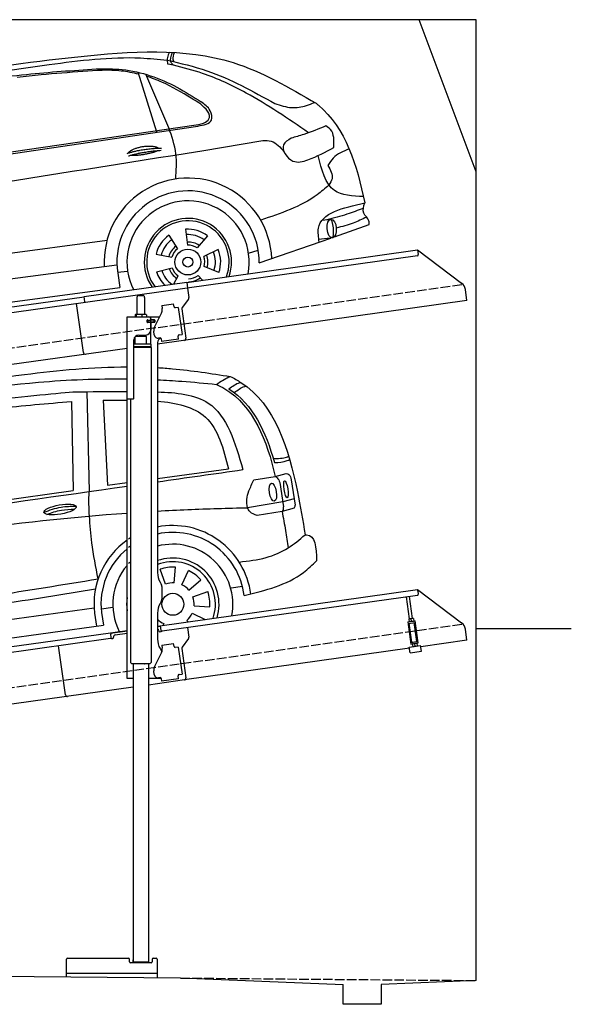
# Model space of a CAD drawing. Extents: x 524 to 6324, y 265 to 5440.
# Tile 3 of 3: x 3424 to 6324, y 265 to 5440. Entities that reach past the tile are written whole.
import ezdxf

# ---------------------------------------------------------------- set-up
doc = ezdxf.new("R2010")
doc.units = 0
doc.header["$LTSCALE"] = 10
doc.header["$MEASUREMENT"] = 0
doc.linetypes.add('GEN3', pattern=[6.25, 5, -1.25])
doc.layers.get('0').update_dxf_attribs({"linetype": 'CONTINUOUS'})
for name, color, linetype in [('3', 6, 'GEN3'), ('CAR', 1, 'CONTINUOUS'), ('SICHTBARE_KANTEN_DIN_', 7, 'CONTINUOUS')]:
    doc.layers.add(name, color=color, linetype=linetype)
doc.layers.add('AM_0', color=7, linetype='CONTINUOUS', lineweight=30)

# ---------------------------------------------------------------- blocks, each defined once
blk = doc.blocks.new('Car_K')
at = {"layer": 'CAR'}
for p, q in [((6251.6, 3328.5), (6222.3, 3334.3)), ((6164.8, 2977.2), (6066.2, 3291.5)), ((6227.4, 2999.5), (6106, 3280.8)), ((4395.3, 2725.6), (6371, 3016)), ((4457.7, 2723.8), (6379.4, 3009)), ((6400, 2878.8), (6721.1, 2932)), ((7078, 2518.3), (7033.7, 2512.4)), ((7097.5, 2427), (7280.2, 2490.6)), ((6228, 2434.9), (6272.4, 2363.7)), ((6314.8, 2466), (6325.8, 2382.9)), ((3981.4, 2150.9), (5902.5, 2408.8)), ((6430.7, 2432.2), (6376.7, 2368)), ((6702.2, 2289.4), (7078.6, 2420.4)), ((7088.7, 2421.6), (7015.7, 2413.2)), ((6160, 2335.1), (6242.5, 2319.9)), ((6487.1, 2359.3), (6411.4, 2323.1)), ((6646.2, 2340.6), (6697.1, 2356)), ((5954.6, 2278.4), (3966.6, 2017.9)), ((5958.2, 2240.3), (6010.5, 2246.7)), ((5959, 2235.1), (5969.5, 2160.9)), ((6162.8, 2243), (6244.2, 2263.2)), ((6490.7, 2238.6), (6413, 2270.1)), ((6253.6, 2178.8), (6276.6, 2221.2)), ((6404.1, 2198.9), (6381, 2223.2)), ((3987.9, 1892.3), (5969.5, 2160.9))]:
    blk.add_line(p, q, dxfattribs=at)
for radius in [67.9, 26.2]:
    blk.add_circle((6327.5, 2294.1), radius, dxfattribs=at)
for centre, radius, start, end in [((6328.2, 2294.5), 440.8, 2.3474, 183.225), ((6328.2, 2294.5), 373.9, 359.2176, 189.1412), ((6328.2, 2294.5), 321.3, 348.8956, 206.9157), ((6327.5, 2294.1), 229.5, 340.8187, 214.9011), ((6327.5, 2294.1), 216.8, 339.0715, 216.627), ((6327.5, 2294.1), 172.4, 125.2193, 166.2205), ((6327.5, 2294.1), 172.4, 53.2193, 94.2205), ((6327.5, 2294.1), 144.5, 53.86, 93.5798), ((6327.5, 2294.1), 144.5, 125.86, 165.5798), ((6328.2, 2294.5), 104.9, 55.5455, 92.5344), ((6327.5, 2294.1), 88.8, 56.352, 91.0878), ((6328.2, 2294.5), 104.9, 127.8414, 164.3757), ((6327.5, 2294.1), 88.8, 128.352, 163.0878), ((6328.2, 2294.5), 104.9, 342.9932, 20.0652), ((6327.5, 2294.1), 144.5, 341.86, 21.5798), ((6327.5, 2294.1), 172.4, 341.2193, 22.2205), ((6327.5, 2294.1), 88.8, 344.352, 19.0878), ((6327.5, 2294.1), 172.4, 197.2193, 225.0433), ((6327.5, 2294.1), 144.5, 197.86, 233.9391), ((6328.2, 2294.5), 104.9, 199.4717, 235.8081), ((6327.5, 2294.1), 88.8, 200.352, 235.0878), ((6328.2, 2294.5), 104.9, 270.9476, 307.6161), ((6327.5, 2294.1), 88.8, 272.352, 307.0878)]:
    blk.add_arc(centre, radius, start, end, dxfattribs=at)
blk.add_ellipse((7083.4, 2469.9), major_axis=(3.9, -48.6), ratio=0.501954, dxfattribs=at)
blk.add_ellipse((7084.2, 2470), major_axis=(-3.9, 48.6), ratio=0.168571, start_param=3.202195, end_param=6.343787, dxfattribs=at)
for points, degree, knots in [([(4960.4, 3268.4), (5220.3, 3306.4), (5747.3, 3383.4), (6478.6, 3434.2), (6859.6, 3211.3), (7001.7, 3128.2)], 3, [0, 0, 0, 0, 795.09308, 1612.404872, 2098.463299, 2098.463299, 2098.463299, 2098.463299]), ([(5597.3, 3332.3), (5757.8, 3353.3), (5965, 3380.3), (6172, 3360), (6218.7, 3355.4)], 3, [0, 0, 0, 0, 482.524461, 623.054485, 623.054485, 623.054485, 623.054485]), ([(6230.2, 3397), (6226.2, 3388.1), (6218.4, 3370.6), (6217.5, 3347.9), (6221.5, 3336.7), (6222.3, 3334.3)], 3, [0, 0, 0, 0, 29.24014, 57.403103, 64.873278, 64.873278, 64.873278, 64.873278]), ([(6251.6, 3328.5), (6246.9, 3333.1), (6228.6, 3350.7), (6238.7, 3376.8), (6246.3, 3396.3)], 3, [0, 0, 0, 0, 18.755669, 72.745333, 72.745333, 72.745333, 72.745333]), ([(6253.7, 3347.2), (6252.2, 3350.9), (6246.1, 3366.6), (6252.6, 3383), (6257.6, 3395.6)], 3, [0, 0, 0, 0, 11.706548, 49.786773, 49.786773, 49.786773, 49.786773]), ([(4341, 2940.3), (4474.3, 3042.3), (4677, 3197.5), (5124.5, 3264.4), (5403, 3304.4), (5597.3, 3332.3)], 3, [0, 0, 0, 0, 491.496147, 747.712732, 1339.159351, 1339.159351, 1339.159351, 1339.159351]), ([(6218.7, 3355.4), (6289.3, 3338.9), (6488.9, 3292.1), (6668.7, 3191.7), (6784.9, 3126.8)], 3, [0, 0, 0, 0, 216.617018, 612.994024, 612.994024, 612.994024, 612.994024]), ([(6962, 2973.9), (6854.9, 3047), (6678.6, 3167.2), (6435.7, 3281.1), (6303.2, 3315.2), (6251.6, 3328.5)], 3, [0, 0, 0, 0, 388.888323, 639.530882, 799.103011, 799.103011, 799.103011, 799.103011]), ([(4486.6, 2990.7), (4545.8, 3035.8), (4651.4, 3116.2), (4859.3, 3171.2), (5126.1, 3235.8), (5464.3, 3284.2), (5722.9, 3301), (5845.3, 3309)], 3, [0, 0, 0, 0, 220.805775, 393.417908, 637.451139, 1046.907631, 1414.974246, 1414.974246, 1414.974246, 1414.974246]), ([(6069.6, 3280.7), (6038.8, 3288), (5942.4, 3308.2), (5768.6, 3294.5), (5586.9, 3281.8), (5471.6, 3269.2), (5429.6, 3264.6)], 3, [41.799079, 41.799079, 41.799079, 41.799079, 136.523198, 337.310325, 558.263041, 685.022454, 685.022454, 685.022454, 685.022454]), ([(5845.3, 3309), (5891.1, 3309.7), (6037.8, 3311.7), (6228.6, 3242.9), (6355.3, 3162.5), (6397.2, 3136)], 3, [0, 0, 0, 0, 136.913576, 439.008029, 587.851019, 587.851019, 587.851019, 587.851019]), ([(6345.3, 3154.6), (6295.1, 3185.2), (6220, 3230.8), (6137.6, 3260.7), (6110.4, 3270.6)], 3, [0, 0, 0, 0, 175.790338, 262.536589, 262.536589, 262.536589, 262.536589]), ([(6371, 3016), (6388.2, 3018.1), (6415.7, 3021.6), (6452, 3057), (6412.6, 3116.7), (6372.3, 3139.4), (6345.3, 3154.6)], 3, [0, 0, 0, 0, 51.553973, 82.995085, 130.366625, 226.749074, 226.749074, 226.749074, 226.749074]), ([(6379.4, 3009), (6410.9, 3013.8), (6462.8, 3021.8), (6447.5, 3100.7), (6415.4, 3123.2), (6397.2, 3136)], 3, [0, 0, 0, 0, 78.119579, 128.2441, 194.566021, 194.566021, 194.566021, 194.566021]), ([(6784.9, 3126.8), (6814.2, 3117.2), (6868.4, 3099.5), (6941.3, 3111.8), (6979.4, 3127.2), (6993.7, 3132.9)], 3, [0, 0, 0, 0, 91.341985, 168.592505, 214.832146, 214.832146, 214.832146, 214.832146]), ([(7001.7, 3128.2), (7005.6, 3125), (7157.9, 3000.5), (7215.5, 2805.5), (7257.5, 2604.7)], 3, [0, 0, 0, 0, 15.036615, 589.271901, 589.271901, 589.271901, 589.271901]), ([(7053.5, 3009.3), (7014.7, 2993.7), (6954.4, 2969.4), (6892.1, 2951.2), (6870, 2944.7)], 3, [0, 0, 0, 0, 125.442917, 194.674449, 194.674449, 194.674449, 194.674449]), ([(7094.4, 2896), (7096, 2931.7), (7098.1, 2978.9), (7062.2, 3003.4), (7053.5, 3009.3)], 3, [0, 0, 0, 0, 95.768478, 126.246125, 126.246125, 126.246125, 126.246125]), ([(6263.4, 2730.5), (6266.6, 2774.9), (6273.1, 2867), (6243, 2954.3), (6227.4, 2999.5)], 3, [0, 0, 0, 0, 132.240957, 273.943093, 273.943093, 273.943093, 273.943093]), ([(6014.1, 2867), (6017.5, 2875.2), (6041.7, 2892.6), (6095.5, 2909.5), (6142.4, 2906.4), (6167.5, 2897.5), (6172.8, 2892.9), (6173, 2892.7)], 5, [0.0314681, 0.0314681, 0.0314681, 0.0314681, 0.0314681, 0.0314681, 0.300106, 0.500106, 0.5095952, 0.5095952, 0.5095952, 0.5095952, 0.5095952, 0.5095952]), ([(6721.1, 2932), (6736.6, 2932.4), (6782.5, 2933.5), (6813.2, 2896.8), (6833.7, 2872.3)], 3, [0, 0, 0, 0, 44.647461, 133.10462, 133.10462, 133.10462, 133.10462]), ([(6870, 2944.7), (6852.9, 2934.7), (6803.9, 2906.2), (6870.6, 2803.9), (6984.7, 2837.1), (7050.9, 2872.6), (7094.4, 2896)], 3, [0, 0, 0, 0, 52.903265, 151.334808, 229.980054, 381.029092, 381.029092, 381.029092, 381.029092]), ([(3091.3, 2219.7), (3169.4, 2269.8), (3429.6, 2436.6), (4576, 2588.6), (5593.2, 2750.5), (6400, 2878.8)], 3, [0, 0, 0, 0, 276.230985, 920.854723, 3391.651354, 3391.651354, 3391.651354, 3391.651354]), ([(6169.7, 2880.1), (6166.3, 2877.9), (6149.5, 2869.6), (6116.3, 2861), (6070, 2853.2), (6038.6, 2852.3), (6025.3, 2854.9)], 5, [0.6133618, 0.6133618, 0.6133618, 0.6133618, 0.6133618, 0.6133618, 0.700106, 0.9252293, 0.9252293, 0.9252293, 0.9252293, 0.9252293, 0.9252293]), ([(7250.4, 2638), (7193.2, 2640.7), (7061.6, 2646.7), (7030.5, 2779.2), (7013, 2854.2)], 3, [0, 0, 0, 0, 155.770402, 358.836919, 358.836919, 358.836919, 358.836919]), ([(7175.1, 2889.2), (7144, 2876.3), (7097.8, 2857.1), (7072, 2815.5), (7063.5, 2801.9)], 3, [0, 0, 0, 0, 97.204919, 144.463419, 144.463419, 144.463419, 144.463419]), ([(7063.5, 2801.9), (7077, 2778.2), (7097.4, 2742.3), (7076.2, 2709.6), (7069, 2698.4)], 3, [0, 0, 0, 0, 73.173803, 110.898164, 110.898164, 110.898164, 110.898164]), ([(7069, 2698.4), (7048.7, 2681), (6945.9, 2592.6), (6815.2, 2549.1), (6710.3, 2514.2)], 3, [0, 0, 0, 0, 79.931742, 405.379961, 405.379961, 405.379961, 405.379961]), ([(7017.6, 2399.2), (7014.1, 2424.5), (6997.2, 2547.2), (7142.3, 2579.3), (7257.5, 2604.7)], 3, [0, 0, 0, 0, 72.166123, 349.847067, 349.847067, 349.847067, 349.847067]), ([(7280.2, 2490.6), (7280.4, 2497.2), (7281.2, 2520.9), (7239.5, 2549.6), (7251.4, 2586), (7257.5, 2604.7)], 3, [0, 0, 0, 0, 19.254038, 69.185953, 122.618833, 122.618833, 122.618833, 122.618833]), ([(7249.7, 2576.3), (7221.3, 2565.4), (7158.7, 2541.4), (7093.9, 2524.8), (7058.5, 2515.7)], 3, [0, 0, 0, 0, 91.392243, 200.73761, 200.73761, 200.73761, 200.73761]), ([(7266.4, 2530.5), (7243.6, 2519.1), (7192.9, 2493.8), (7137.9, 2480.2), (7107.7, 2472.8)], 3, [0, 0, 0, 0, 76.497102, 169.362963, 169.362963, 169.362963, 169.362963])]:
    blk.add_open_spline(points, degree=degree, knots=knots, dxfattribs=at)
for points in [[(6008.1, 2865), (6081.4, 2889.7), (6187.9, 2893.3)], [(6014.6, 2851.8), (6086.7, 2874), (6187, 2881.6)]]:
    blk.add_open_spline(points, degree=2, dxfattribs=at)
blk = doc.blocks.new('CAR_EG')
at = {"layer": 'CAR'}
for p, q in [((34639.7, 2740.1), (34652.1, 2215)), ((34726.8, 2694.7), (34748.7, 2249.2)), ((34559.8, 2688), (34567.6, 2220.6)), ((35011.8, 2284.1), (35385, 2333.6)), ((35518.8, 2275.9), (35630.7, 2294.7)), ((35630.7, 2294.7), (35688.5, 2309)), ((35714.1, 2277.1), (35734.7, 2143.7)), ((34748.7, 2249.2), (34851.8, 2262.9)), ((35655.1, 2262.7), (35674.7, 2133.9)), ((33852.2, 2120.1), (34567.6, 2220.6)), ((35729.9, 2176.6), (35670.5, 2160.2)), ((35670.5, 2160.2), (35485.3, 2130)), ((35729.3, 2128.1), (35666.2, 2110)), ((35666.2, 2110), (35534.7, 2089.5)), ((35100, 1734.4), (35105.8, 1817.4)), ((35053.8, 1727.9), (35025.3, 1806.1)), ((35139.6, 1724.2), (35174.8, 1799.6)), ((35176.9, 1696.1), (35239.7, 1750.7)), ((35399.1, 1708.7), (35459.1, 1717.1)), ((35197.6, 1660.9), (35275.8, 1689.3)), ((34716.5, 1598.7), (34776.5, 1607.1)), ((34980.2, 1630.3), (34978.9, 1630.4)), ((35204.1, 1614.6), (35287.1, 1608.8)), ((32765, 1337.2), (34678.2, 1603.8)), ((34680.4, 1576.3), (34691.1, 1507.2)), ((34716.8, 1579.5), (34728.2, 1512.2)), ((35193.9, 1575), (35262.7, 1542.9)), ((32742.6, 1242.5), (34728.2, 1512.2)), ((35044.7, 1520.8), (35040.5, 1511.7)), ((35165.8, 1537.8), (35172.3, 1530.2))]:
    blk.add_line(p, q, dxfattribs=at)
blk.add_circle((35092.2, 1622.5), 57.7, dxfattribs=at)
for centre, radius, start, end in [((35091.7, 1622.4), 413.9, 7.4502, 101.132), ((35091.7, 1622.4), 413.9, 122.5773, 124.0774), ((35092.1, 1622.5), 377.8, 6.9984, 102.2781), ((35091.7, 1622.4), 413.9, 125.4253, 186.406), ((35092.1, 1622.5), 377.8, 126.2281, 127.9499), ((35092.2, 1622.5), 315.6, 349.0523, 104.7507), ((35092.1, 1622.5), 377.8, 129.5051, 186.5391), ((35092.2, 1622.5), 242.9, 343.0405, 109.3227), ((35092.2, 1622.5), 315.6, 139.5971, 206.9477), ((35092.2, 1622.5), 315.6, 135.0283, 137.4054), ((35092.2, 1622.5), 223.8, 340.7386, 111.0496), ((35092.2, 1622.5), 195.4, 86, 110), ((35092.2, 1622.5), 195.4, 41, 65), ((35092.2, 1622.5), 112.2, 86, 110), ((35092.2, 1622.5), 112.2, 41, 65), ((35092.2, 1622.5), 242.9, 171.7421, 188.2579), ((35092.2, 1622.5), 112.2, 356, 20), ((35092.2, 1622.5), 195.4, 356, 20), ((35092.2, 1622.5), 112.2, 311, 335), ((35092.2, 1622.5), 112.2, 224.2663, 245)]:
    blk.add_arc(centre, radius, start, end, dxfattribs=at)
for centre, major_axis, ratio in [((35618.1, 2211.7), (-7.7, 47.6), 0.380274), ((35686.7, 2227.1), (-7.2, 44.5), 0.21161), ((34499.5, 2120.6), (-85, -15.3), 0.28676)]:
    blk.add_ellipse(centre, major_axis=major_axis, ratio=ratio, dxfattribs=at)
for points, knots in [([(33596.2, 2718.6), (33833.8, 2759.2), (34248.6, 2830.2), (34671.7, 2869.7), (34851.8, 2870.2)], [0, 0, 0, 0, 724.09838, 1264.268143, 1264.268143, 1264.268143, 1264.268143]), ([(35011.8, 2866.1), (35038.1, 2864.7), (35166.1, 2855.5), (35293.3, 2835.6), (35394.4, 2819.7)], [1424.465745, 1424.465745, 1424.465745, 1424.465745, 1503.595542, 1810.064944, 1810.064944, 1810.064944, 1810.064944]), ([(33641.3, 2687.7), (33888.6, 2727.9), (34289.4, 2793.1), (34696.2, 2808.8), (34851.8, 2807)], [0, 0, 0, 0, 750.99467, 1217.35525, 1217.35525, 1217.35525, 1217.35525]), ([(35011.8, 2802.3), (35054.1, 2800.3), (35157.6, 2794), (35260.7, 2784.1), (35321.7, 2778.2)], [1377.255793, 1377.255793, 1377.255793, 1377.255793, 1504.323614, 1688.05271, 1688.05271, 1688.05271, 1688.05271]), ([(35321.7, 2778.2), (35342.8, 2792.7), (35366, 2808.7), (35392, 2818.8), (35394.4, 2819.7)], [0, 0, 0, 0, 76.349046, 83.782466, 83.782466, 83.782466, 83.782466]), ([(35394.4, 2819.7), (35413.4, 2809.6), (35623.4, 2697.4), (35727.5, 2349.6), (35775.9, 2061.2), (35787.3, 1987)], [0, 0, 0, 0, 64.276315, 710.727442, 938.589682, 938.589682, 938.589682, 938.589682]), ([(35321.7, 2778.2), (35336.3, 2770.8), (35510.1, 2682.4), (35587.5, 2480.4), (35630.7, 2294.7)], [0, 0, 0, 0, 48.860332, 582.287096, 582.287096, 582.287096, 582.287096]), ([(35387.3, 2755), (35405.2, 2768.5), (35425, 2782.3), (35447.9, 2789.2), (35447.9, 2789.2)], [11.054346, 11.054346, 11.054346, 11.054346, 77.145156, 82.826799, 82.826799, 82.826799, 82.826799]), ([(35415.1, 2735.6), (35432.4, 2748.6), (35451.7, 2761.7), (35473.8, 2768.4), (35477.3, 2769.4)], [13.409392, 13.409392, 13.409392, 13.409392, 77.145156, 82.826799, 82.826799, 82.826799, 82.826799]), ([(33203.6, 2456.4), (33274.2, 2503.5), (33505.2, 2604.9), (34003.4, 2687.4), (34469.5, 2730.1), (34567.3, 2738.8)], [0, 0, 0, 0, 57.768711, 889.406275, 1467.79431, 1467.79431, 1467.79431, 1467.79431]), ([(35011.8, 2738.7), (35109.5, 2735.6), (35350.5, 2712.4), (35419.6, 2471.8), (35460.3, 2330)], [442.147822, 442.147822, 442.147822, 442.147822, 716.95363, 1111.278446, 1111.278446, 1111.278446, 1111.278446]), ([(33855.2, 2598.7), (33961.7, 2617.6), (34195, 2659.1), (34431.3, 2677.8), (34559.8, 2688)], [0, 0, 0, 0, 324.185882, 710.565468, 710.565468, 710.565468, 710.565468]), ([(35011.8, 2690), (35108.9, 2682.3), (35306.7, 2639.4), (35358.1, 2438.7), (35385, 2333.6)], [277.078801, 277.078801, 277.078801, 277.078801, 547.768352, 845.442932, 845.442932, 845.442932, 845.442932]), ([(35620, 2390.1), (35643.9, 2386.1), (35679.3, 2392.1), (35696.9, 2398.4), (35700.1, 2401.6)], [16.339016, 16.339016, 16.339016, 16.339016, 83.836398, 97.62384, 97.62384, 97.62384, 97.62384]), ([(35626.2, 2367.7), (35650.3, 2368), (35676.3, 2369.6), (35702.4, 2381.4), (35706.2, 2383.7)], [14.612863, 14.612863, 14.612863, 14.612863, 83.836398, 97.62384, 97.62384, 97.62384, 97.62384]), ([(35630.7, 2294.7), (35634.1, 2292.5), (35645.7, 2285.2), (35651.1, 2272.1), (35654.9, 2263)], [0, 0, 0, 0, 11.938041, 40.636138, 40.636138, 40.636138, 40.636138]), ([(35688.3, 2309.2), (35693.6, 2308.1), (35709.1, 2304.7), (35712.1, 2288.1), (35714.1, 2277.1)], [0, 0, 0, 0, 15.105317, 44.64506, 44.64506, 44.64506, 44.64506]), ([(35534.7, 2089.5), (35521, 2094.1), (35499.1, 2101.5), (35473.5, 2149.2), (35486.8, 2212.3), (35509.3, 2257.1), (35518.8, 2275.9)], [0, 0, 0, 0, 41.338963, 66.388398, 154.515785, 218.271425, 218.271425, 218.271425, 218.271425]), ([(34653.8, 2086.3), (34652.7, 2107), (34650.4, 2149.9), (34651.5, 2192.8), (34652.1, 2215)], [0, 0, 0, 0, 62.134738, 128.77888, 128.77888, 128.77888, 128.77888]), ([(34414.7, 2105.9), (34444.4, 2117), (34498.7, 2137.2), (34556.5, 2137.7), (34582.7, 2138)], [0, 0, 0, 0, 94.349912, 172.189199, 172.189199, 172.189199, 172.189199]), ([(35011.8, 2112.5), (35064.7, 2115.5), (35222.4, 2123.3), (35380.3, 2127.3), (35485.3, 2130)], [2373.184352, 2373.184352, 2373.184352, 2373.184352, 2532.063256, 2847.072184, 2847.072184, 2847.072184, 2847.072184]), ([(35666.2, 2110), (35669, 2112.8), (35675.5, 2119.3), (35675, 2128.6), (35674.7, 2133.9)], [0, 0, 0, 0, 11.437525, 26.438325, 26.438325, 26.438325, 26.438325]), ([(35729.9, 2128.6), (35731.5, 2130.3), (35735.3, 2134.4), (35735, 2140), (35734.8, 2143.3)], [0, 0, 0, 0, 6.733157, 16.071322, 16.071322, 16.071322, 16.071322]), ([(32657.7, 1810.8), (32801.3, 1833.7), (33529.6, 1949.8), (34261.4, 2059.7), (34851.8, 2102.1)], [0, 0, 0, 0, 436.512598, 2212.794207, 2212.794207, 2212.794207, 2212.794207]), ([(34429.5, 2094.8), (34454.7, 2104.1), (34502, 2120.2), (34552, 2121.5), (34575.3, 2121.7)], [14.4466, 14.4466, 14.4466, 14.4466, 94.349912, 163.782287, 163.782287, 163.782287, 163.782287]), ([(34699.2, 1755.6), (34687.1, 1818.8), (34666.1, 1928.2), (34657.5, 2039.3), (34653.8, 2086.3)], [0, 0, 0, 0, 192.694408, 334.004566, 334.004566, 334.004566, 334.004566]), ([(35666.2, 2110), (35672.7, 2076.7), (35685, 2013.1), (35693.7, 1949), (35697.9, 1918.4)], [0, 0, 0, 0, 101.656984, 194.273962, 194.273962, 194.273962, 194.273962]), ([(35441.3, 1844.4), (35489, 1850), (35578.3, 1860.3), (35697.6, 1911.2), (35758.5, 1962.6), (35787.2, 1987)], [0, 0, 0, 0, 143.496133, 268.98521, 381.663458, 381.663458, 381.663458, 381.663458]), ([(35787.2, 1987), (35790.1, 1987.2), (35842.2, 1991.7), (35845.3, 1919.7), (35848.1, 1851.6)], [0, 0, 0, 0, 8.375582, 154.052329, 154.052329, 154.052329, 154.052329]), ([(35467.1, 1668.5), (35579.2, 1695.7), (35722.4, 1730.4), (35825.7, 1830), (35848.1, 1851.6)], [0, 0, 0, 0, 334.651477, 427.31153, 427.31153, 427.31153, 427.31153]), ([(32711.4, 1460.7), (32972.1, 1496.8), (33450.2, 1562.9), (34112.9, 1660.8), (34514.4, 1725.8), (34699.2, 1755.6)], [0, 0, 0, 0, 789.48509, 1447.853915, 2009.615295, 2009.615295, 2009.615295, 2009.615295]), ([(32738.3, 1414.9), (32999, 1451), (33477.1, 1517.1), (34126.3, 1613), (34514.4, 1675.6), (34685.8, 1703.3)], [0, 0, 0, 0, 789.48509, 1447.853915, 1968.782349, 1968.782349, 1968.782349, 1968.782349])]:
    blk.add_open_spline(points, degree=3, knots=knots, dxfattribs=at)
for points in [[(35387.3, 2755), (35513.1, 2675.3), (35581.5, 2528.6), (35626.2, 2367.7)], [(34567.3, 2738.8), (34660.7, 2740.2), (34754.2, 2741.5), (34851.8, 2741.2)], [(34726.8, 2694.7), (34767.9, 2695), (34809.1, 2695.3), (34851.8, 2695.1)], [(35011.8, 2266.3), (35161.3, 2287.5), (35310.8, 2308.7), (35460.3, 2330)], [(32710, 1939.3), (33423.9, 2040.7), (34137.9, 2142.1), (34851.8, 2243.5)]]:
    blk.add_open_spline(points, degree=3, dxfattribs=at)

msp = doc.modelspace()

# ---------------------------------------------------------------- linework, layer by layer
for p, q in [((5824.1, 5440), (524.1, 5440)), ((5824.1, 4640), (5524.1, 5440)), ((5824.1, 390), (5824.1, 5440)), ((4302.6, 4059.4), (5515.7, 4229.9)), ((5514.9, 4199.5), (4303.8, 4029.3)), ((5515.7, 4229.9), (5519.2, 4205.1)), ((5515.7, 4229.9), (5747.6, 4055.1)), ((3762.8, 3984.5), (4302.5, 4060.4)), ((4302.5, 4060.4), (4306.8, 4029.7)), ((4303.8, 4029.3), (3770.1, 3954.3)), ((4050.8, 3990.6), (4070.8, 3990.6)), ((4306.8, 4029.7), (4313.9, 3979.3)), ((5775.3, 3963.4), (5767.1, 4022.1)), ((1284.1, 3635.2), (3762.9, 3983.6)), ((3770.1, 3954.3), (1284.1, 3604.9)), ((3758.7, 3690.1), (3722.5, 3947.6)), ((3766.7, 3956.8), (3762.8, 3984.5)), ((4040.8, 3980.6), (4040.8, 3890.6)), ((4080.8, 3980.6), (4080.8, 3890.6)), ((5775.3, 3963.4), (4148.8, 3734.8)), ((4170.7, 3937.9), (4233.1, 3946.6)), ((4170.7, 3937.9), (4173, 3922)), ((4235.4, 3930.8), (4233.1, 3946.6)), ((4312, 3971.9), (4278.6, 3927.7)), ((4030.9, 3888.2), (4030.9, 3877.6)), ((4051.6, 3890.6), (4033.6, 3890.6)), ((4036.6, 3888.2), (4036.6, 3877.6)), ((4078.6, 3890.6), (4051.6, 3890.6)), ((4066.5, 3888.2), (4066.5, 3877.6)), ((4088.3, 3890.6), (4078.6, 3890.6)), ((4090.7, 3888.2), (4090.7, 3877.6)), ((4132.6, 3823.5), (4170.1, 3897.1)), ((4173.6, 3917.8), (4173, 3922)), ((4235.4, 3930.8), (4235.5, 3929.8)), ((4241.1, 3925.6), (4242.1, 3925.7)), ((4258, 3927.9), (4242.1, 3925.7)), ((4258, 3927.9), (4278, 3785.3)), ((4276.7, 3920.3), (4298.4, 3766)), ((3988.8, 3877.6), (4160.2, 3877.6)), ((3988.8, 3447.6), (3988.8, 3877.6)), ((4097.5, 3861.6), (4093.8, 3861.6)), ((4131.8, 3849.6), (4093.9, 3849.6)), ((4094.8, 3851.8), (4094.8, 3859)), ((4097.5, 3861.6), (4109.8, 3861.6)), ((4109.8, 3849.1), (4097.5, 3849.1)), ((4097.8, 3861.6), (4097.8, 3849.6)), ((4111.8, 3861.6), (4109.8, 3861.6)), ((4111.8, 3861.6), (4112.8, 3861.6)), ((4112.8, 3867.6), (4112.8, 3864.6)), ((4113.5, 3861.6), (4112.8, 3861.6)), ((4112.8, 3849.6), (4112.8, 3861.6)), ((4112.8, 3846.1), (4112.8, 3807.6)), ((4131.1, 3861.6), (4113.5, 3861.6)), ((4113.8, 3862.1), (4113.8, 3877.6)), ((4132.8, 3862.1), (4113.8, 3862.1)), ((4113.8, 3734.7), (4113.8, 3849.1)), ((4132.8, 3849.1), (4113.8, 3849.1)), ((4131.1, 3861.6), (4131.8, 3861.6)), ((4131.8, 3849.6), (4131.8, 3861.6)), ((4133.8, 3861.1), (4133.8, 3850.1)), ((4042.8, 3774), (4042.8, 3781.6)), ((4049.8, 3782.6), (4087.8, 3782.6)), ((4078.8, 3774.5), (4078.8, 3782.6)), ((4131.9, 3783), (4129.1, 3802.8)), ((4262.2, 3783.1), (4261.2, 3783)), ((4262.2, 3783.1), (4278, 3785.3)), ((4024.8, 3450.6), (4024.8, 3757.6)), ((4115.8, 3734.6), (4024.8, 3734.6)), ((4090.8, 3774.6), (4030.8, 3773.9)), ((4030.8, 3734.7), (4030.8, 3773.9)), ((4090.8, 3734.6), (4090.8, 3774.6)), ((4115.8, 3721.4), (4115.8, 3734.6)), ((4148.8, 3742.6), (4148.8, 2534.3)), ((4162.4, 3767.1), (4154.5, 3765.9)), ((4168.1, 3762.8), (4170.2, 3747.9)), ((4259.3, 3760.5), (4170.2, 3747.9)), ((4256.9, 3777.3), (4257.1, 3776.3)), ((4259.3, 3760.5), (4257.1, 3776.3)), ((3988.8, 3712.4), (1284.1, 3332.2)), ((4115.8, 3721.4), (4024.8, 3721.4)), ((4112.8, 3719.6), (4024.8, 3719.6)), ((4115.8, 3717.9), (4024.8, 3717.9)), ((4112.8, 3719.6), (4115.8, 3721.4)), ((4112.8, 3719.6), (4115.8, 3717.9)), ((4113.8, 3719.1), (4113.8, 3720.2)), ((4115.8, 3717.9), (4115.9, 2061.6)), ((3988.8, 1977.6), (3988.8, 3447.6)), ((3988.8, 3447.6), (4021.8, 3447.6)), ((4005.8, 3447.6), (4005.9, 2061.6)), ((4162.2, 2484.3), (4168.5, 2473.4)), ((4148.8, 2252.8), (5515.7, 2444.9)), ((4171.8, 2460.9), (4171.8, 2394.3)), ((5516.8, 2437), (5515.7, 2444.9)), ((5515.7, 2444.9), (5747.6, 2270.1)), ((5516.8, 2437), (5519.2, 2420.1)), ((4168.5, 2381.8), (4162.2, 2371)), ((5514.9, 2414.5), (4173.1, 2225.9)), ((5473.7, 2290.9), (5457.5, 2406.4)), ((5489.6, 2293.1), (5473.3, 2408.6)), ((4148.8, 2321), (4148.8, 2184.7)), ((5463.9, 2274.5), (5503.5, 2280.1)), ((5470.5, 2290.4), (5469.8, 2289.9)), ((5469.8, 2289.9), (5471.8, 2276.1)), ((5492.8, 2293.5), (5470.5, 2290.4)), ((5483.5, 2278.8), (5481.9, 2290.5)), ((5492.8, 2293.5), (5493.6, 2293.2)), ((5493.6, 2293.2), (5495.5, 2279.4)), ((5494.8, 2278.9), (5495.5, 2279.4)), ((5519.8, 2164.2), (5503.5, 2280.1)), ((3901.6, 2218), (3988.8, 2230.3)), ((3988.8, 2226.3), (3902.1, 2214.1)), ((4164.5, 2251), (4148.8, 2248.8)), ((4155.1, 2228.4), (4155.2, 2227.4)), ((4167.5, 2230.2), (4164, 2254.9)), ((4306.8, 2244.7), (4313.9, 2194.3)), ((5463.9, 2274.5), (5480.2, 2158.7)), ((5465, 2266.6), (5504.6, 2272.2)), ((5485.4, 2168.5), (5471.5, 2267.5)), ((5472.6, 2275.7), (5471.8, 2276.1)), ((5512.1, 2172.2), (5498.1, 2271.3)), ((5775.3, 2178.4), (5767.1, 2237.1)), ((5824.1, 2240), (6324.1, 2240)), ((1284.1, 1850.2), (3901.6, 2218)), ((3900.8, 2187.6), (1284.1, 1819.9)), ((3901.6, 2218), (3902.7, 2210.1)), ((3905, 2193.3), (3902.7, 2210.1)), ((3908.3, 2187.7), (3913.3, 2188.4)), ((3917.6, 2194), (3917.4, 2195)), ((3925.9, 2206.3), (3988.8, 2215.2)), ((4160.9, 2223.2), (4165.8, 2223.9)), ((4312, 2186.9), (4278.6, 2142.7)), ((5775.3, 2178.4), (5532.7, 2144.3)), ((3664.6, 1891.9), (3628.5, 2149.4)), ((3664.6, 1891.9), (3628.5, 2149.4)), ((4162.2, 2134.7), (4172.2, 2117.3)), ((4170.7, 2152.9), (4233.1, 2161.6)), ((4170.7, 2152.9), (4173, 2137)), ((4173.6, 2132.8), (4173, 2137)), ((4235.4, 2145.8), (4233.1, 2161.6)), ((4235.4, 2145.8), (4235.5, 2144.8)), ((4241.1, 2140.6), (4242.1, 2140.7)), ((4258, 2142.9), (4242.1, 2140.7)), ((4258, 2142.9), (4278, 2000.3)), ((4276.7, 2135.3), (4298.4, 1981)), ((5473.3, 2136), (4289.9, 1969.7)), ((5472.3, 2142.6), (5531.8, 2151)), ((5476.5, 2112.9), (5472.3, 2142.6)), ((5479.1, 2166.6), (5518.7, 2172.2)), ((5480.2, 2158.7), (5519.8, 2164.2)), ((5485.4, 2168.5), (5512.1, 2172.2)), ((5488.8, 2159.9), (5488.2, 2159.4)), ((5488.2, 2159.4), (5490.1, 2145.6)), ((5490.9, 2145.2), (5490.1, 2145.6)), ((5491, 2168.3), (5490.8, 2169.3)), ((5500.2, 2160), (5501.8, 2148.3)), ((5506.8, 2170.5), (5506.7, 2171.5)), ((5511.1, 2163), (5511.9, 2162.7)), ((5511.9, 2162.7), (5513.9, 2148.9)), ((5513.2, 2148.4), (5513.9, 2148.9)), ((5535.9, 2121.3), (5531.8, 2151)), ((4132.6, 2038.5), (4170.1, 2112.1)), ((5476.5, 2112.9), (5535.9, 2121.3)), ((4012.9, 2054.6), (4005.9, 2061.6)), ((4108.9, 2054.6), (4012.9, 2054.6)), ((4020.9, 2054.6), (4021, 488.6)), ((4100.9, 2054.6), (4101, 488.6)), ((4108.9, 2054.6), (4115.9, 2061.6)), ((4020.9, 1977.6), (3988.8, 1977.6)), ((4168.1, 1977.6), (4100.9, 1977.6)), ((4289.9, 1969.7), (4100.9, 1943.1)), ((4131.9, 1998), (4129.1, 2017.8)), ((4162.4, 1982.1), (4154.5, 1980.9)), ((4168.1, 1977.8), (4170.2, 1962.9)), ((4259.3, 1975.5), (4170.2, 1962.9)), ((4256.9, 1992.3), (4257.1, 1991.3)), ((4259.3, 1975.5), (4257.1, 1991.3)), ((4262.2, 1998.1), (4261.2, 1998)), ((4262.2, 1998.1), (4278, 2000.3)), ((4020.9, 1931.9), (1284.1, 1547.2)), ((3671, 409.7), (3671, 502.6)), ((3676, 507.6), (3996, 507.6)), ((4001, 487.6), (4001, 502.6)), ((4116, 482.6), (4006, 482.6)), ((4021, 488.6), (4021, 499.6)), ((4022, 487.6), (4021, 488.6)), ((4022, 487.6), (4100, 487.6)), ((4035, 487.6), (4035, 482.6)), ((4087, 487.6), (4087, 482.6)), ((4100, 487.6), (4101, 488.6)), ((4121, 502.6), (4121, 487.6)), ((4126, 507.6), (4141, 507.6)), ((4146, 502.6), (4146, 405.2)), ((524.1, 440), (4269.1, 404)), ((4146, 427.6), (3671, 427.6)), ((4269.1, 404), (5124.1, 369.9)), ((5124.1, 265), (5124.1, 369.9)), ((5824.1, 390), (5323.6, 369.9)), ((5323.6, 369.9), (5324.1, 265)), ((5324.1, 265), (5124.1, 265))]:
    msp.add_line(p, q)
for points in [[(4168.1, 3762.8, 0), (4168.1, 3762.8, 0), (4168.1, 3762.8, 0), (4168.1, 3762.8, 0), (4168.1, 3762.8, 0), (4168.1, 3762.8, 0), (4168.1, 3762.8, 0), (4168.1, 3762.9, 0), (4168.1, 3762.9, 0), (4168.1, 3762.9, 0), (4168.1, 3762.9, 0), (4168.1, 3762.9, 0), (4168.1, 3762.9, 0), (4168.1, 3762.9, 0), (4168.1, 3762.9, 0), (4168.1, 3762.9, 0), (4168.1, 3762.9, 0), (4168.1, 3762.9, 0), (4168.1, 3762.9, 0), (4168.1, 3762.9, 0), (4168.1, 3763, 0), (4168.1, 3763, 0), (4168.1, 3763, 0), (4168.1, 3763, 0), (4168.1, 3763, 0), (4168.1, 3763, 0), (4168.1, 3763, 0), (4168.1, 3763, 0), (4168.1, 3763, 0), (4168.1, 3763, 0), (4168.1, 3763, 0), (4168, 3763, 0), (4168, 3763, 0), (4168, 3763.1, 0), (4168, 3763.1, 0), (4168, 3763.1, 0), (4168, 3763.1, 0), (4168, 3763.1, 0), (4168, 3763.1, 0), (4168, 3763.1, 0), (4168, 3763.1, 0), (4168, 3763.1, 0), (4168, 3763.1, 0), (4168, 3763.1, 0), (4168, 3763.1, 0), (4168, 3763.1, 0), (4168, 3763.2, 0), (4168, 3763.2, 0), (4168, 3763.2, 0), (4168, 3763.2, 0), (4168, 3763.2, 0), (4168, 3763.2, 0), (4168, 3763.2, 0), (4168, 3763.2, 0), (4168, 3763.2, 0), (4168, 3763.2, 0), (4168, 3763.2, 0), (4168, 3763.2, 0), (4168, 3763.2, 0), (4168, 3763.3, 0), (4168, 3763.3, 0), (4168, 3763.3, 0), (4168, 3763.3, 0), (4168, 3763.3, 0), (4168, 3763.3, 0), (4168, 3763.3, 0), (4168, 3763.3, 0), (4168, 3763.3, 0), (4168, 3763.3, 0), (4168, 3763.3, 0), (4168, 3763.3, 0), (4168, 3763.3, 0), (4168, 3763.4, 0), (4168, 3763.4, 0), (4168, 3763.4, 0), (4168, 3763.4, 0), (4168, 3763.4, 0), (4168, 3763.4, 0), (4168, 3763.4, 0), (4168, 3763.4, 0), (4168, 3763.4, 0), (4168, 3763.4, 0), (4168, 3763.4, 0), (4168, 3763.4, 0), (4168, 3763.4, 0), (4168, 3763.5, 0), (4167.9, 3763.5, 0), (4167.9, 3763.5, 0), (4167.9, 3763.5, 0), (4167.9, 3763.5, 0), (4167.9, 3763.5, 0), (4167.9, 3763.5, 0), (4167.9, 3763.5, 0), (4167.9, 3763.5, 0), (4167.9, 3763.5, 0), (4167.9, 3763.5, 0), (4167.9, 3763.5, 0), (4167.9, 3763.5, 0), (4167.9, 3763.6, 0), (4167.9, 3763.6, 0), (4167.9, 3763.6, 0), (4167.9, 3763.6, 0), (4167.9, 3763.6, 0), (4167.9, 3763.6, 0), (4167.9, 3763.6, 0), (4167.9, 3763.6, 0), (4167.9, 3763.6, 0), (4167.9, 3763.6, 0), (4167.9, 3763.6, 0), (4167.9, 3763.6, 0), (4167.9, 3763.6, 0), (4167.9, 3763.7, 0), (4167.9, 3763.7, 0), (4167.9, 3763.7, 0), (4167.9, 3763.7, 0), (4167.9, 3763.7, 0), (4167.9, 3763.7, 0), (4167.9, 3763.7, 0), (4167.9, 3763.7, 0), (4167.9, 3763.7, 0), (4167.9, 3763.7, 0), (4167.9, 3763.7, 0), (4167.9, 3763.7, 0), (4167.9, 3763.7, 0), (4167.9, 3763.8, 0), (4167.9, 3763.8, 0), (4167.9, 3763.8, 0), (4167.8, 3763.8, 0)], [(4168.1, 1977.8, 0), (4168.1, 1977.8, 0), (4168.1, 1977.8, 0), (4168.1, 1977.8, 0), (4168.1, 1977.8, 0), (4168.1, 1977.8, 0), (4168.1, 1977.8, 0), (4168.1, 1977.9, 0), (4168.1, 1977.9, 0), (4168.1, 1977.9, 0), (4168.1, 1977.9, 0), (4168.1, 1977.9, 0), (4168.1, 1977.9, 0), (4168.1, 1977.9, 0), (4168.1, 1977.9, 0), (4168.1, 1977.9, 0), (4168.1, 1977.9, 0), (4168.1, 1977.9, 0), (4168.1, 1977.9, 0), (4168.1, 1977.9, 0), (4168.1, 1978, 0), (4168.1, 1978, 0), (4168.1, 1978, 0), (4168.1, 1978, 0), (4168.1, 1978, 0), (4168.1, 1978, 0), (4168.1, 1978, 0), (4168.1, 1978, 0), (4168.1, 1978, 0), (4168.1, 1978, 0), (4168.1, 1978, 0), (4168, 1978, 0), (4168, 1978, 0), (4168, 1978.1, 0), (4168, 1978.1, 0), (4168, 1978.1, 0), (4168, 1978.1, 0), (4168, 1978.1, 0), (4168, 1978.1, 0), (4168, 1978.1, 0), (4168, 1978.1, 0), (4168, 1978.1, 0), (4168, 1978.1, 0), (4168, 1978.1, 0), (4168, 1978.1, 0), (4168, 1978.1, 0), (4168, 1978.2, 0), (4168, 1978.2, 0), (4168, 1978.2, 0), (4168, 1978.2, 0), (4168, 1978.2, 0), (4168, 1978.2, 0), (4168, 1978.2, 0), (4168, 1978.2, 0), (4168, 1978.2, 0), (4168, 1978.2, 0), (4168, 1978.2, 0), (4168, 1978.2, 0), (4168, 1978.2, 0), (4168, 1978.3, 0), (4168, 1978.3, 0), (4168, 1978.3, 0), (4168, 1978.3, 0), (4168, 1978.3, 0), (4168, 1978.3, 0), (4168, 1978.3, 0), (4168, 1978.3, 0), (4168, 1978.3, 0), (4168, 1978.3, 0), (4168, 1978.3, 0), (4168, 1978.3, 0), (4168, 1978.3, 0), (4168, 1978.4, 0), (4168, 1978.4, 0), (4168, 1978.4, 0), (4168, 1978.4, 0), (4168, 1978.4, 0), (4168, 1978.4, 0), (4168, 1978.4, 0), (4168, 1978.4, 0), (4168, 1978.4, 0), (4168, 1978.4, 0), (4168, 1978.4, 0), (4168, 1978.4, 0), (4168, 1978.4, 0), (4168, 1978.5, 0), (4167.9, 1978.5, 0), (4167.9, 1978.5, 0), (4167.9, 1978.5, 0), (4167.9, 1978.5, 0), (4167.9, 1978.5, 0), (4167.9, 1978.5, 0), (4167.9, 1978.5, 0), (4167.9, 1978.5, 0), (4167.9, 1978.5, 0), (4167.9, 1978.5, 0), (4167.9, 1978.5, 0), (4167.9, 1978.5, 0), (4167.9, 1978.6, 0), (4167.9, 1978.6, 0), (4167.9, 1978.6, 0), (4167.9, 1978.6, 0), (4167.9, 1978.6, 0), (4167.9, 1978.6, 0), (4167.9, 1978.6, 0), (4167.9, 1978.6, 0), (4167.9, 1978.6, 0), (4167.9, 1978.6, 0), (4167.9, 1978.6, 0), (4167.9, 1978.6, 0), (4167.9, 1978.6, 0), (4167.9, 1978.7, 0), (4167.9, 1978.7, 0), (4167.9, 1978.7, 0), (4167.9, 1978.7, 0), (4167.9, 1978.7, 0), (4167.9, 1978.7, 0), (4167.9, 1978.7, 0), (4167.9, 1978.7, 0), (4167.9, 1978.7, 0), (4167.9, 1978.7, 0), (4167.9, 1978.7, 0), (4167.9, 1978.7, 0), (4167.9, 1978.7, 0), (4167.9, 1978.8, 0), (4167.9, 1978.8, 0), (4167.9, 1978.8, 0), (4167.8, 1978.8, 0)]]:
    msp.add_polyline3d(points)
for centre, radius, start, end in [((5514.2, 4204.4), 5, 278, 8), ((5717.5, 4015.2), 50, 8, 53), ((4050.8, 3980.6), 10, 90, 180), ((4070.8, 3980.6), 10, 0, 90), ((4304, 3977.9), 10, 323, 8), ((4039.3, 3883.1), 9.81, 138.3564, 148.753), ((4034.1, 3887.9), 2.75, 100.7661, 142.4343), ((4033.7, 3888.5), 2.09, 44.8448, 91.5619), ((4029.6, 3884.1), 8.11, 30.3376, 47.0532), ((4051.5, 3843.3), 47.4, 71.4743, 108.3354), ((4078.6, 3859.3), 31.3, 67.162, 112.72), ((4085.3, 3885.2), 6.2, 28.4134, 60.7068), ((4138.9, 3913), 35, 333, 8), ((4240.5, 3930.5), 5, 188, 278), ((4286.6, 3921.7), 10, 143, 188), ((4094.8, 3861.6), 1, 48.5904, 221.4096), ((4094.8, 3849.1), 1, 138.5904, 311.4096), ((4091.8, 3859), 3, 0, 41.4096), ((4091.8, 3851.8), 3, 318.5904, 0), ((4097.5, 3864.6), 3, 228.5904, 270), ((4097.5, 3846.1), 3, 90, 131.4096), ((4102.8, 3867.6), 10, 0, 90), ((4109.8, 3864.6), 3, 270, 0), ((4109.8, 3846.1), 3, 0, 90), ((4132.8, 3861.1), 1, 0, 90), ((4132.8, 3850.1), 1, 270, 0), ((4049.8, 3757.6), 25, 90, 180), ((4087.8, 3807.6), 25, 270, 0), ((4163.8, 3807.6), 35, 153, 188), ((4151.7, 3785.7), 20, 188, 278), ((4261.9, 3778), 5, 98, 188), ((4173.8, 3742.6), 25, 108.6472, 180), ((4163.1, 3762.1), 5, 19.537, 98), ((4288.5, 3764.6), 10, 278, 8), ((3768.6, 3691.5), 10, 188, 278), ((4021.8, 3450.6), 3, 270, 0), ((4248.8, 2534.3), 100, 180, 210), ((4146.8, 2460.9), 25, 0, 30), ((4146.8, 2394.3), 25, 330, 0), ((5514.2, 2419.4), 5, 278, 8), ((4248.8, 2321), 100, 150, 180), ((5478.2, 2273.5), 17.4, 77.7758, 118.2123), ((5475.3, 2294), 17.3, 257.7374, 298.2906), ((5490.1, 2275.1), 17.4, 77.8275, 118.1868), ((5487.2, 2295.8), 17.4, 257.806, 298.1683), ((4145.2, 2227), 10, 8, 68.7289), ((4160.2, 2228.1), 5, 188, 278), ((4165.1, 2228.8), 5, 278, 334.7633), ((4172.4, 2230.9), 5, 188, 278), ((5717.5, 2230.2), 50, 8, 53), ((3900.1, 2192.6), 5, 278, 8), ((3907.7, 2192.6), 5, 221.2367, 278), ((3912.6, 2193.3), 5, 278, 8), ((3927.3, 2196.4), 10, 98, 188), ((4248.8, 2184.7), 100, 180, 210), ((4304, 2192.9), 10, 323, 8), ((4138.9, 2128), 35, 333, 8), ((4240.5, 2145.5), 5, 188, 278), ((4286.6, 2136.7), 10, 143, 188), ((5496.5, 2143), 17.4, 77.7758, 118.2123), ((5493.6, 2163.5), 17.3, 257.7374, 298.2906), ((5508.4, 2144.6), 17.4, 77.8275, 118.1868), ((5505.5, 2165.3), 17.4, 257.806, 298.1683), ((4165.9, 2364.2), 321, 254.6793, 254.6861), ((4163.8, 2022.6), 35, 153, 188), ((4151.7, 2000.7), 20, 188, 278), ((4163.1, 1977.1), 5, 19.537, 98), ((4261.9, 1993), 5, 98, 188), ((4288.5, 1979.6), 10, 278, 8), ((3674.5, 1893.3), 10, 188, 278), ((3674.5, 1893.3), 10, 188, 278), ((3676, 502.6), 5, 90, 180), ((3996, 502.6), 5, 0, 90), ((4006, 487.6), 5, 180, 270), ((4116, 487.6), 5, 270, 0), ((4126, 502.6), 5, 90, 180), ((4141, 502.6), 5, 0, 90)]:
    msp.add_arc(centre, radius, start, end)
at = {"layer": '3'}
for p, q in [((747.5, 3344.7), (5754.9, 4048.4)), ((747.5, 1559.7), (5754.9, 2263.4)), ((4269.1, 403.1), (5824.1, 390))]:
    msp.add_line(p, q, dxfattribs=at)
at = {"layer": 'SICHTBARE_KANTEN_DIN_'}
msp.add_arc((3769.6, 3957.2), 3, 188, 278, dxfattribs=at)

# ---------------------------------------------------------------- block references
at = {"layer": 'AM_0'}
msp.add_blockref('CAR_EG', (-30863, 745.1), dxfattribs=at)
at = {"layer": 'CAR'}
msp.add_blockref('Car_K', (-2019.1, 1872.2), dxfattribs=at)

doc.saveas('drawing.dxf')
